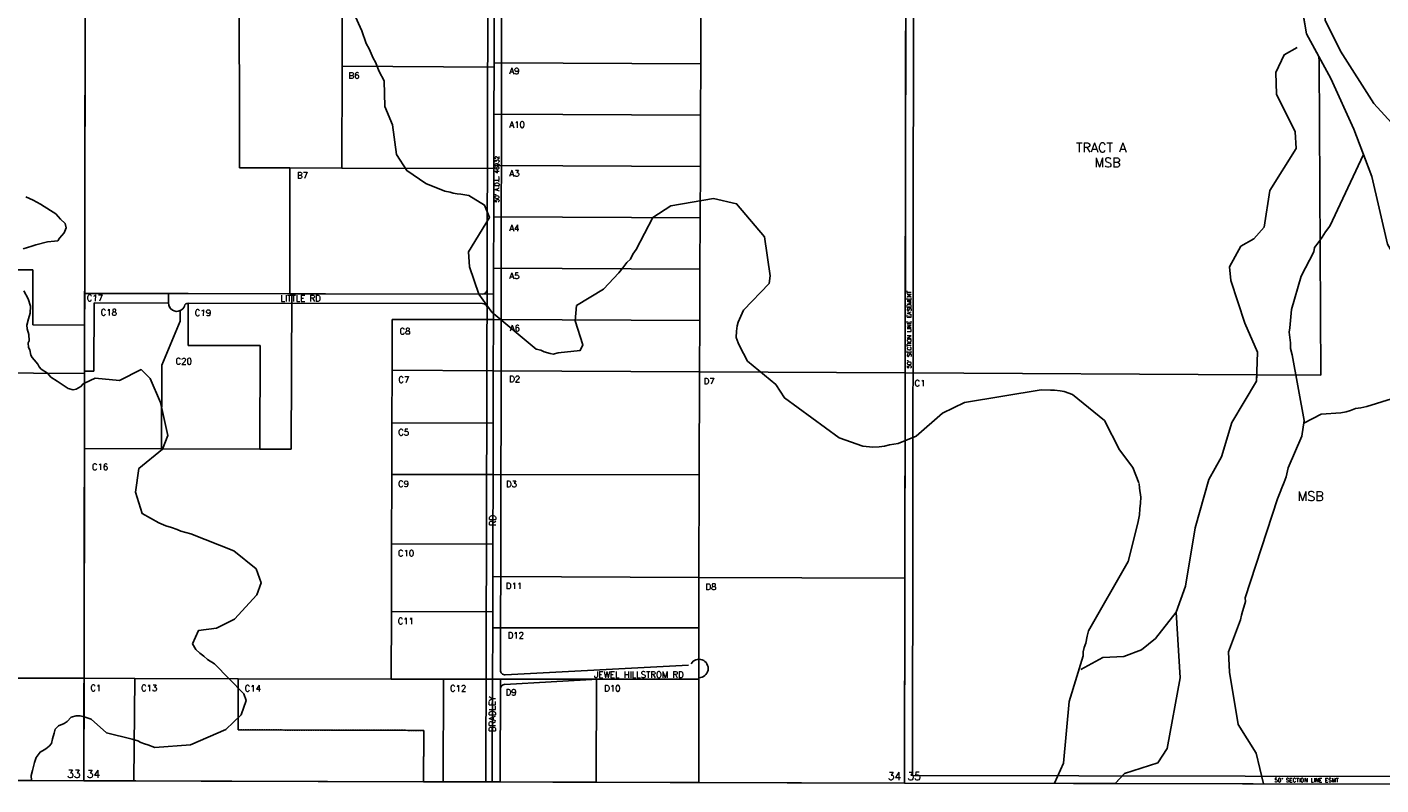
# Model space of a CAD drawing. Header units: feet. Extents: x 0 to 310787, y 0 to 109672.
# Tile 20 of 28: x 294558 to 303268, y 77281 to 82155. Entities that reach past the tile are written whole.
import ezdxf
from ezdxf.enums import TextEntityAlignment as Align

# ---------------------------------------------------------------- set-up
doc = ezdxf.new("R2010")
doc.units = ezdxf.units.FT
doc.header["$LTSCALE"] = 20
doc.header["$MEASUREMENT"] = 0
doc.linetypes.add('DASHED', pattern=[0.75, 0.5, -0.25])
doc.layers.add('Taxmap', color=251, linetype='Continuous')
doc.styles.add('1', font='simplex')
doc.styles.add('5', font='romant')
doc.styles.add('SMLTEXT', font='SIMPLEX', dxfattribs={"height": 6})

# ---------------------------------------------------------------- blocks, each defined once
blk = doc.blocks.new('A$C1D716C51')
at = {"layer": 'Taxmap'}
for p, q in [((94595.6, 35.7), (94603.7, 5315.2)), ((94595.6, 35.7), (94603.7, 5315.2)), ((97193.9, 5307.7), (97181, 28.2)), ((97283.2, 5308), (97278.9, 2673.6)), ((99883.2, 5300.7), (99875.1, 21.3)), ((99933, 5250.4), (99925, 70.6)), ((95140.2, 3169.2), (95140.1, 3107.7)), ((97158.9, 3166), (95140.2, 3169.2)), ((95266, 3108.8), (97158.8, 3106)), ((97274.9, 746.7), (97278.9, 2673.6)), ((102140.7, 2647.8), (102139.2, 2606.8)), ((102139.2, 2606.8), (101980.5, 2339.9)), ((101980.5, 2339.9), (101913.9, 2118.7)), ((101913.9, 2118.7), (101832.3, 1973)), ((101832.3, 1973), (101743.4, 1663.2)), ((101743.4, 1663.2), (101682.9, 1287.2)), ((101682.9, 1287.2), (101622.8, 1121.1)), ((101622.8, 1121.1), (101648, 697.3)), ((98484.8, 779.8), (97306.3, 717.4)), ((101648, 697.3), (101564.2, 243.6)), ((95587.1, 363.3), (95587.8, 692.6)), ((97273, 29.3), (97274.8, 690.8)), ((97899, 689.7), (97303.6, 656.2)), ((96781.5, 360.1), (95587.1, 363.3)), ((96780.8, 29.3), (96781.5, 360.1)), ((101564.2, 243.6), (101505.1, 150.4)), ((101505.1, 150.4), (101290.4, 81.9)), ((89316.1, 52.7), (94595.6, 35.7)), ((94595.6, 35.7), (99875.1, 21.3)), ((105154.5, 9.4), (99875.1, 21.3)), ((99925, 70.6), (105104.8, 58.9)), ((101290.4, 81.9), (101229.9, 18.2))]:
    blk.add_line(p, q, dxfattribs=at)
at = {"layer": 'Taxmap', "linetype": 'Continuous'}
for p, q in [((102436.7, 4982.6), (102461.5, 4840.9)), ((102461.5, 4840.9), (102541, 4694)), ((102541, 4694), (102541.2, 4660.5)), ((102541, 4694), (102617.2, 4553.1)), ((102541.2, 4660.5), (102553.3, 2645.7)), ((102617.2, 4553.1), (102765.2, 4226.4)), ((102765.2, 4226.4), (102828, 4063.1)), ((102828, 4063.1), (102881.9, 3923)), ((102881.9, 3923), (102982.8, 3487.3))]:
    blk.add_line(p, q, dxfattribs=at)
for points in [[(105046.7, 584.7), (104805.9, 996.1), (104557.3, 1298.8), (104238.8, 1725.7), (103943.5, 2090.5), (103702.7, 2408.7), (103355.7, 2835.3), (102982.8, 3487.3), (102881.9, 3923), (102765.2, 4226.4), (102617.2, 4553.1), (102461.5, 4840.9), (102407, 5152.1), (102399.2, 5494.3), (102461.5, 5914.4), (102625, 6147.8), (103013.5, 6681.9), (103169.2, 6907.5), (103363.9, 7094.2), (103558.5, 7226.4), (103636.4, 7296.4), (103693.6, 7349.7)], [(103076.4, 4192.7), (102892.9, 4391.4), (102678.7, 4727.6), (102581.2, 4926.9), (102592.7, 5107.3), (102654.1, 5233.9), (102734.8, 5349.1), (102842.4, 5406.7), (103019.1, 5487.2)]]:
    blk.add_lwpolyline(points, dxfattribs=at)
at = {"layer": 'Taxmap'}
for points in [[(95267.2, 5994.8), (95430.1, 5791.9), (95545, 5705), (95944.3, 5495.5), (96070, 5389), (96250.5, 5155), (96382.6, 4859.8)], [(94603.7, 5315.2), (94600.4, 3170.4)], [(95593.4, 5312.5), (95597.4, 3978.8)], [(96257.6, 4632.5), (96259.5, 5310.7)], [(99883.2, 5300.7), (99881.8, 4421.3)], [(97234.8, 4983.3), (97234, 4653.3)], [(98563.8, 4646.4), (98565, 4976.4)], [(96410.9, 4777), (96382.6, 4859.8)], [(96410.9, 4777), (96429.6, 4743.9)], [(96456.2, 4684.5), (96429.6, 4743.9)], [(102400.8, 4752.1), (102316.7, 4705.6), (102263.8, 4591.1), (102268, 4452), (102388.1, 4209.6), (102395.1, 4103.6), (102224.7, 3832.7), (102187.7, 3596.5), (102121.4, 3521.9), (102037.3, 3473.5), (101965.6, 3340.4), (101974.3, 3253.9), (102064, 2978.5), (102145.8, 2793.5), (102139.2, 2606.8), (101980.5, 2339.9), (101913.9, 2118.7), (101832.3, 1973), (101743.4, 1663.2), (101682.9, 1287.2), (101622.8, 1121.1), (101648, 697.3), (101564.2, 243.6), (101505.1, 150.4), (101290.4, 81.9), (101231.4, 19.8)], [(96255.7, 3976.7), (96257.6, 4632.5)], [(96257.6, 4632.5), (97234, 4625.1)], [(96456.2, 4684.5), (96470.4, 4658.2)], [(96494.3, 4598.7), (96470.4, 4658.2)], [(97234, 4625.1), (97233.2, 4323.3)], [(97234, 4653.3), (98563.8, 4646.4)], [(97234, 4653.3), (97234, 4625.1)], [(98562.5, 4316.4), (98563.8, 4646.4)], [(96494.3, 4598.7), (96528, 4537.3), (96531.1, 4372), (96581.6, 4254.1), (96607, 4063.4), (96672.7, 3960), (96795.6, 3877), (96916.8, 3828.9)], [(99881.8, 4421.3), (99879.1, 2659.5)], [(97233.2, 4323.3), (97232.4, 3993.3)], [(97233.2, 4323.3), (98562.5, 4316.4)], [(98561.3, 3986.4), (98562.5, 4316.4)], [(102828, 4063.1), (102609.8, 3602.9)], [(95597.4, 3978.8), (95921, 3977.8)], [(95921, 3977.8), (95919.9, 3168.5)], [(95921, 3977.8), (96255.7, 3976.7)], [(96255.7, 3976.7), (97232.4, 3973.6)], [(97232.4, 3973.6), (97231.6, 3663.3)], [(97232.4, 3993.3), (98561.3, 3986.4)], [(97232.4, 3993.3), (97232.4, 3973.6)], [(98560, 3656.4), (98561.3, 3986.4)], [(94222.4, 3791.5), (94268.1, 3770), (94316.5, 3743.5), (94380.1, 3704.4), (94414.1, 3681.9), (94444.6, 3647.7), (94475, 3619.4), (94480.4, 3593.1), (94467.8, 3560), (94438.2, 3525.1), (94426.6, 3508.6), (94406.8, 3506.7), (94362, 3502), (94285.8, 3483.8), (94259.8, 3474.2), (94205.1, 3457.8)], [(94208.5, 3187.3), (94236.3, 3136.6), (94252.4, 3088.9), (94250.5, 3043.2), (94238.9, 3006.2), (94227.2, 2965.4), (94229.9, 2942.1), (94240.6, 2906), (94243.3, 2865.1), (94237, 2852.5), (94237.9, 2822.4), (94247.7, 2806.8)], [(96950.7, 3821), (96916.8, 3828.9)], [(96950.7, 3821), (96971.2, 3815.1)], [(96997.1, 3811.2), (96971.2, 3815.1)], [(96997.1, 3811.2), (97021.2, 3809.1)], [(97072, 3799.2), (97021.2, 3809.1)], [(97072, 3799.2), (97172.7, 3738.6), (97204.5, 3659.7), (97070.1, 3438.3), (97076.9, 3341.1), (97136.2, 3164.8), (97219.7, 3050.7), (97505.6, 2812.5)], [(98149, 3452.5), (98254.8, 3658.3), (98370.2, 3734.8), (98646.2, 3780.8), (98794.4, 3747.3), (98973.5, 3533.9), (99010.5, 3282.9), (99003.3, 3235.3), (98838.6, 3063.6), (98803.7, 2985)], [(97231.6, 3663.3), (97230.8, 3333.3)], [(97231.6, 3663.3), (98560, 3656.4)], [(98558.8, 3326.4), (98560, 3656.4)], [(102609.8, 3602.9), (102582.9, 3566)], [(102535.4, 3496.1), (102511.2, 3465.1)], [(102560.5, 3532), (102535.4, 3496.1)], [(102582.9, 3566), (102560.5, 3532)], [(98112.3, 3390.4), (98126.6, 3423.4)], [(98149, 3452.5), (98126.6, 3423.4)], [(102508.5, 3436.9), (102426.9, 3282.5), (102364.8, 3067.8), (102353, 2948.2)], [(102511.2, 3465.1), (102508.5, 3436.9)], [(94267.1, 3322), (94115.8, 3322.5)], [(94266.9, 2967.8), (94267.1, 3322)], [(97230.8, 3333.3), (97230.4, 3166.6)], [(97230.8, 3333.3), (98558.8, 3326.4)], [(98063, 3334.1), (98036.2, 3302.1)], [(98063, 3334.1), (98088.1, 3369)], [(98112.3, 3390.4), (98088.1, 3369)], [(98557.5, 2996.4), (98558.8, 3326.4)], [(97646.6, 2787.8), (97788.7, 2804), (97805.7, 2838.9), (97755.1, 2994.6), (97763.4, 3091.8), (97938.6, 3198.3), (98036.2, 3302.1)], [(94600.4, 3170.4), (94600.1, 2966.6)], [(95140.2, 3169.6), (94600.4, 3170.4)], [(95140.2, 3169.6), (95140.1, 3107.7)], [(95145.9, 3169.6), (95140.2, 3169.6)], [(95215.7, 3169.5), (95145.9, 3169.6)], [(95266.2, 3169.4), (95215.7, 3169.5)], [(95919.9, 3168.5), (95266.2, 3169.4)], [(95932.5, 3168.5), (95919.9, 3168.5)], [(95929.5, 2168.1), (95932.5, 3168.5)], [(97230.4, 3166.6), (95932.5, 3168.5)], [(97230.4, 3166.6), (97230, 3003.3)], [(94660.3, 2670.7), (94660.9, 3109.6)], [(94660.9, 3109.6), (95140.1, 3107.7)], [(95215.4, 3060.3), (95215.2, 2992.9)], [(95266, 3108.8), (95265.2, 2836.3)], [(94266.9, 2967.8), (94600.1, 2966.6)], [(94600.1, 2966.6), (94599.6, 2670.9)], [(95215.2, 2992.9), (95097, 2709.7)], [(96578.6, 3002.2), (96577.9, 2676.7)], [(96578.6, 3002.2), (97230, 3003.3)], [(97230, 3003.3), (97229.2, 2673.3)], [(97230, 3003.3), (98557.5, 2996.4)], [(98556.3, 2666.4), (98557.5, 2996.4)], [(98797.3, 2961.6), (98793.7, 2927.6)], [(98803.7, 2985), (98797.3, 2961.6)], [(98793.7, 2927.6), (98790.9, 2887.8)], [(98790.9, 2887.8), (98804.3, 2853.7)], [(102353, 2948.2), (102349.3, 2922)], [(102349.3, 2922), (102352.8, 2886)], [(102352.8, 2886), (102357.2, 2852.9)], [(94254, 2773.6), (94247.7, 2806.8)], [(95265.2, 2836.3), (95729.9, 2834.9)], [(95729.9, 2834.9), (95728, 2168.7)], [(97535.9, 2804.6), (97505.6, 2812.5)], [(97535.9, 2804.6), (97557.3, 2794.9)], [(97594.8, 2784.1), (97557.3, 2794.9)], [(97646.6, 2787.8), (97614.5, 2780.1)], [(98804.3, 2853.7), (98812.3, 2833.2)], [(98812.3, 2833.2), (98863.9, 2734.9), (99045.8, 2583.7), (99101.9, 2498), (99455, 2241.3), (99606.8, 2188.4)], [(102357.2, 2852.9), (102358, 2816)], [(102358, 2816), (102368.7, 2776.1)], [(94254, 2773.6), (94262.9, 2758), (94276.3, 2743.4)], [(94299.6, 2716.1), (94276.3, 2743.4)], [(94299.6, 2716.1), (94307.7, 2697.6), (94321.1, 2682.9)], [(95097, 2709.7), (95095.4, 2170.6)], [(97594.8, 2784.1), (97614.5, 2780.1)], [(102368.7, 2776.1), (102446.6, 2353.9), (102430.3, 2252.9), (102343.3, 2048)], [(103423.3, 2744.8), (103104.8, 2522.9), (102848.1, 2442.9)], [(93941.4, 2659.6), (94599.6, 2655.2)], [(94360.5, 2658.5), (94321.1, 2682.9)], [(94360.5, 2658.5), (94382, 2632.1), (94422.4, 2605.7), (94448.3, 2589.1), (94494.9, 2559.7), (94526.3, 2550.8), (94545.1, 2554.7), (94576.5, 2571.1), (94590.9, 2588.5), (94599.6, 2592.8)], [(94599.6, 2655.2), (94598.9, 2172.1)], [(95076.6, 1695), (94970.5, 1754.6), (94928.1, 1891.9), (94949.1, 2044.6), (95100.2, 2169.6), (95136.2, 2257), (95087.7, 2469.2), (95022.1, 2623.2), (94964.3, 2680.7), (94824, 2611.1), (94668.8, 2626.2), (94599.6, 2592.8)], [(94599.6, 2670.9), (94660.3, 2670.7)], [(94599.6, 2670.9), (94599.6, 2655.2)], [(96577.9, 2676.7), (96577.1, 2338)], [(96577.9, 2676.7), (97229.2, 2673.3)], [(97229.2, 2673.3), (97228.4, 2336.1)], [(97229.2, 2673.3), (98556.3, 2666.4)], [(98553.8, 2002.8), (98556.3, 2666.4)], [(98556.3, 2666.4), (99879.1, 2659.5)], [(99879.1, 2659.5), (99877.1, 1338.3)], [(99879.1, 2659.5), (102140.7, 2647.8)], [(102140.7, 2647.8), (102553.3, 2645.7)], [(99834.5, 2204.3), (99949.9, 2251.6), (100119.1, 2399.9), (100261.2, 2469.5), (100754.6, 2549.9)], [(100813.6, 2548.8), (100754.6, 2549.9)], [(100813.6, 2548.8), (100838.6, 2548.7)], [(100876.1, 2543.7), (100838.6, 2548.7)], [(100876.1, 2543.7), (100902, 2539.8)], [(100954.7, 2521.2), (100902, 2539.8)], [(100954.7, 2521.2), (101160.7, 2353.4), (101256.8, 2165.4), (101343.3, 2051.4), (101381.5, 1952.2)], [(102848.1, 2442.9), (102809.6, 2435.2)], [(102680.9, 2401.4), (102554.8, 2394.9), (102443.5, 2335.1)], [(102715.7, 2408.2), (102680.9, 2401.4)], [(102743.5, 2416.8), (102715.7, 2408.2)], [(102776.5, 2429.4), (102743.5, 2416.8)], [(102809.6, 2435.2), (102776.5, 2429.4)], [(96577.1, 2338), (96576.3, 2006.2)], [(96577.1, 2338), (97228.4, 2336.1)], [(97228.4, 2336.1), (97227.6, 2005.1)], [(99670.2, 2182.3), (99606.8, 2188.4)], [(99670.2, 2182.3), (99711.2, 2183.2)], [(99746.1, 2188.9), (99711.2, 2183.2)], [(99746.1, 2188.9), (99778.3, 2196.6)], [(99834.5, 2204.3), (99778.3, 2196.6)], [(94598.9, 2172.1), (94596.6, 695.9)], [(94598.9, 2172.1), (95095.4, 2170.6)], [(95095.4, 2170.6), (95728, 2168.7)], [(95728, 2168.7), (95929.5, 2168.1)], [(96576.3, 2006.2), (96575.2, 1560.4)], [(97227.6, 2005.1), (96576.3, 2006.2)], [(97227.6, 2005.1), (97226.5, 1558.6)], [(98553.8, 2002.8), (97227.6, 2005.1)], [(102343.3, 2048), (102328.9, 1990.7)], [(98551.3, 1344.2), (98553.8, 2002.8)], [(101383.3, 1948.3), (101386.8, 1918.1)], [(101386.8, 1918.1), (101395.6, 1859.7)], [(102301.1, 1919.8), (102290.3, 1891.7)], [(102317.3, 1955.7), (102301.1, 1919.8)], [(102328.9, 1990.7), (102317.3, 1955.7)], [(101395.6, 1859.7), (101393.7, 1820.9)], [(102275.1, 1849.9), (102065.8, 1212.8)], [(102290.3, 1891.7), (102275.1, 1849.9)], [(101385.6, 1747), (101374.8, 1693.5)], [(101388.3, 1784.9), (101385.6, 1747)], [(101393.7, 1820.9), (101388.3, 1784.9)], [(95122.9, 1675.4), (95076.6, 1695)], [(95122.9, 1675.4), (95159.5, 1664.5)], [(95195.1, 1652.8), (95159.5, 1664.5)], [(101374.8, 1693.5), (101313.5, 1445.7), (101058.1, 1000.2)], [(95195.1, 1652.8), (95219.2, 1642)], [(95282.5, 1624.3), (95219.2, 1642)], [(95294.8, 917), (95332.5, 1001.5), (95449.4, 1017.7), (95563.8, 1075.7), (95707.9, 1232.8), (95735.8, 1308.6), (95703.9, 1398.2), (95559.7, 1514.4), (95282.5, 1624.3)], [(96575.2, 1560.4), (96574.2, 1123.7)], [(96575.2, 1560.4), (97226.5, 1558.6)], [(97226.5, 1558.6), (97226, 1350)], [(97226, 1350), (97225.4, 1121.9)], [(97226, 1350), (98551.3, 1344.2)], [(98551.3, 1344.2), (99877.1, 1338.3)], [(98551.7, 1019.9), (98551.3, 1344.2)], [(99875.1, 21.3), (99877.1, 1338.3)], [(102056.8, 1153.5), (102048.7, 1124.4)], [(102067.6, 1188.5), (102056.8, 1153.5)], [(102065.8, 1212.8), (102067.6, 1188.5)], [(96574.2, 1123.7), (96573.1, 690.5)], [(96574.2, 1123.7), (97225.4, 1121.9)], [(97225.4, 1121.9), (97225.2, 1019.6)], [(101008.9, 751.1), (101151.1, 828.5), (101286.1, 836), (101399.7, 877.6), (101488.3, 951.2), (101622.8, 1121.1)], [(102035.2, 1071.9), (101958.9, 866.1), (101965.5, 734.5)], [(102041.5, 1101.1), (102035.2, 1071.9)], [(102048.7, 1124.4), (102041.5, 1101.1)], [(97225.2, 1019.6), (97224.4, 689.4)], [(98551.7, 1019.9), (97225.2, 1019.6)], [(98552, 817.6), (98551.7, 1019.9)], [(101050, 965.2), (101040, 920.6)], [(101058.1, 1000.2), (101050, 965.2)], [(95316, 881), (95294.8, 917)], [(95341, 856.6), (95316, 881)], [(101031.1, 892.4), (101024.8, 866.2)], [(101040, 920.6), (101031.1, 892.4)], [(95051.2, 249.6), (95280.8, 267.5), (95507.9, 365), (95607.2, 461), (95639.5, 551.4), (95623.5, 595.2), (95435.4, 787.2)], [(95366.8, 837), (95341, 856.6)], [(95390.8, 816.5), (95366.8, 837)], [(95435.4, 787.2), (95390.8, 816.5)], [(98552.2, 698.8), (98552, 817.6)], [(101024.7, 839.9), (100933.1, 545.6), (100897.6, 150.1), (100838.7, 21.2)], [(101024.8, 866.2), (101024.7, 839.9)], [(98552.2, 689.9), (98552.2, 698.8)], [(101965.5, 734.5), (102020.1, 397.3), (102137.7, 214.5), (102183.5, 16.9)], [(93945, 695.3), (94596.6, 695.9)], [(94596.6, 695.9), (94595.6, 35.7)], [(94922.7, 693.2), (94596.6, 695.9)], [(94917, 34.8), (94922.7, 693.2)], [(95587.8, 692.1), (94922.7, 693.2)], [(96573.1, 690.5), (95587.8, 692.1)], [(96909.7, 689.9), (96573.1, 690.5)], [(96909.7, 689.9), (96906.2, 29.4)], [(97224.4, 689.4), (96909.7, 689.9)], [(97224.4, 689.4), (97222.7, 28.5)], [(97224.4, 689.4), (97274.8, 690.3)], [(97892.2, 689.7), (97274.8, 690.3)], [(97890.9, 26.7), (97892.2, 689.7)], [(97899, 689.7), (97892.2, 689.7)], [(98552.2, 689.9), (97899, 689.7)], [(98550.9, 24.9), (98552.2, 689.9)], [(94257.8, 36.8), (94255.6, 69.6), (94265.4, 101.4), (94277.2, 153), (94288, 186), (94313.2, 220), (94339.2, 235.5), (94350, 241.3), (94372.5, 258.8), (94387.7, 276.2), (94394, 305.4), (94403.9, 341.3), (94411.1, 368.6), (94431.7, 388.9), (94467.6, 404.4), (94487.4, 416.9), (94512.5, 444.1), (94544.7, 453.7), (94570.7, 453.6), (94596.2, 447.1)], [(94596.2, 447.1), (94641.1, 432.7), (94739.8, 344.9), (94904.9, 302.5)], [(94943.2, 292.7), (94904.9, 302.5)], [(94943.2, 292.7), (94961.1, 282.9)], [(94985.2, 274.1), (94961.1, 282.9)], [(94985.2, 274.1), (95005.7, 267.2)], [(95051.2, 249.6), (95005.7, 267.2)], [(94260.4, 36.8), (93946.2, 37.8)], [(94595.6, 35.7), (94260.4, 36.8)], [(94595.6, 35.7), (94917, 34.8)], [(94917, 34.8), (94928.6, 34.8)], [(94928.6, 34.8), (96780.8, 29.7)], [(96780.8, 29.7), (96903, 29.4)], [(96903, 29.4), (96906.2, 29.4)], [(96906.2, 29.4), (97222.7, 28.5)], [(97222.7, 28.5), (97270.7, 28.4)], [(97270.7, 28.4), (97890.9, 26.7)], [(97890.9, 26.7), (98550.9, 24.9)], [(98550.9, 24.9), (99875.1, 21.3)], [(99875.1, 21.3), (101229.9, 18.2)], [(101229.9, 18.2), (104785.3, 10.2)]]:
    blk.add_lwpolyline(points, dxfattribs=at)
for points in [[(95140.1, 3107.7, 0.553361), (95215.4, 3060.3)], [(95266, 3108.8, 0.278476), (95241.8, 3089.4)]]:
    blk.add_lwpolyline(points, format="xyb", dxfattribs=at)
at = {"layer": 'Taxmap', "linetype": 'DASHED'}
for points in [[(95587.8, 692.1), (95587.1, 363.3)], [(95587.1, 363.3), (96781.5, 360.1)], [(96781.5, 360.1), (96780.8, 29.7)]]:
    blk.add_lwpolyline(points, dxfattribs=at)
at = {"layer": 'Taxmap'}
for centre, radius, start, end in [((97158.8, 3196.1), 30, 270.08889, 0.08146), ((95192.6, 3107.6), 52.5, 179.90907, 339.70427), ((95192.6, 3107.6), 52.5, 295.74285, 339.70427), ((95270, 3079.1), 30, 97.63906, 159.88409), ((97159, 3076.1), 30, 0.09632, 90.08889), ((98552.1, 758.2), 59.4, 270.13631, 148.90137), ((97304.6, 747.1), 29.7, 180.86076, 273.26706), ((97305.1, 625.8), 30.5, 92.82705, 180.375)]:
    blk.add_arc(centre, radius, start, end, dxfattribs=at)
for s, height, style, p in [('A9', 40, '1', (97332.5, 4581.6)), ('B6', 40, '1', (96298, 4552)), ('A10', 40, '1', (97332.5, 4236.4)), ('TRACT A', 60, '1', (100978.4, 4078.3)), ('MSB', 60, '1', (101097.5, 3982.5)), ('B7', 40, '1', (95966.2, 3910.3)), ('A3', 40, '1', (97332.5, 3922.6)), ('A4', 40, '1', (97332.5, 3571.2)), ('A5', 40, '1', (97332.5, 3263.7)), ('LITTLE RD', 40, '1', (95860.1, 3118.4)), ('A6', 40, '1', (97335.5, 2927)), ('C8', 40, '1', (96625.9, 2907.5)), ('C7', 40, '1', (96618.1, 2596.1)), ('D2', 40, '1', (97331.5, 2600)), ('D7', 40, '1', (98582.1, 2586)), ('C1', 40, '1', (99938.9, 2573.2)), ('C5', 40, '1', (96617.1, 2257.4)), ('C16', 40, '1', (94646.8, 2034.9)), ('C9', 40, '1', (96616.3, 1925.7)), ('D3', 40, '1', (97311.2, 1924.4)), ('MSB', 60, '1', (102404.2, 1836.4)), ('C10', 40, '1', (96615.4, 1479.9)), ('D11', 40, '1', (97309.9, 1269.4)), ('D8', 40, '1', (98594.1, 1263.6)), ('C11', 40, '1', (96614.5, 1043.2)), ('D12', 40, '1', (97322, 951.3)), ('JEWEL HILLSTROM RD', 40, '1', (97878, 698.4)), ('C1', 40, '1', (94637.1, 613.2)), ('C13', 40, '1', (94963.1, 612.7)), ('C14', 40, '1', (95629.4, 610.8)), ('C12', 40, '1', (96950.3, 610.8)), ('D9', 40, '1', (97308.6, 585.3)), ('D10', 40, '1', (97943, 610.4)), ('34', 50, '5', (94613.4, 55.2)), ('35', 50, '5', (99892.8, 40.7)), ("50' SECTION LINE ESMT", 26, '1', (102254.1, 26.9))]:
    blk.add_text(s, height=height, dxfattribs=dict(at, style=style)).set_placement(p)
for s, height, rotation, style, p in [("50' A.D.L. 46932", 26, 90, 'SMLTEXT', (97265.8, 3756)), ('C17', 40.38, 359.82944, '1', (94613.4, 3121.1)), ("50' SECTION LINE EASEMENT", 26, 90, '1', (99918.2, 2687.4)), ('C18', 40.38, 359.82944, '1', (94702.7, 3029.3)), ('C19', 40.38, 359.82944, '1', (95308.2, 3025.7)), ('C20', 40.38, 359.82944, '1', (95184.9, 2714.5)), ('RD', 40, 90, '1', (97245.4, 1674.2)), ('BRADLEY', 40, 90, '1', (97242.7, 349.3))]:
    blk.add_text(s, height=height, rotation=rotation, dxfattribs=dict(at, style=style)).set_placement(p)
at = {"layer": 'Taxmap', "style": '5'}
for s, p in [('33', (94573.4, 55.4)), ('34', (99853, 40.9))]:
    blk.add_text(s, height=50, dxfattribs=at).set_placement(p, align=Align.RIGHT)

msp = doc.modelspace()

# ---------------------------------------------------------------- block references
at = {"layer": 'Taxmap'}
msp.add_blockref('A$C1D716C51', (200328.7, 77271.7), dxfattribs=at)

doc.saveas('drawing.dxf')
